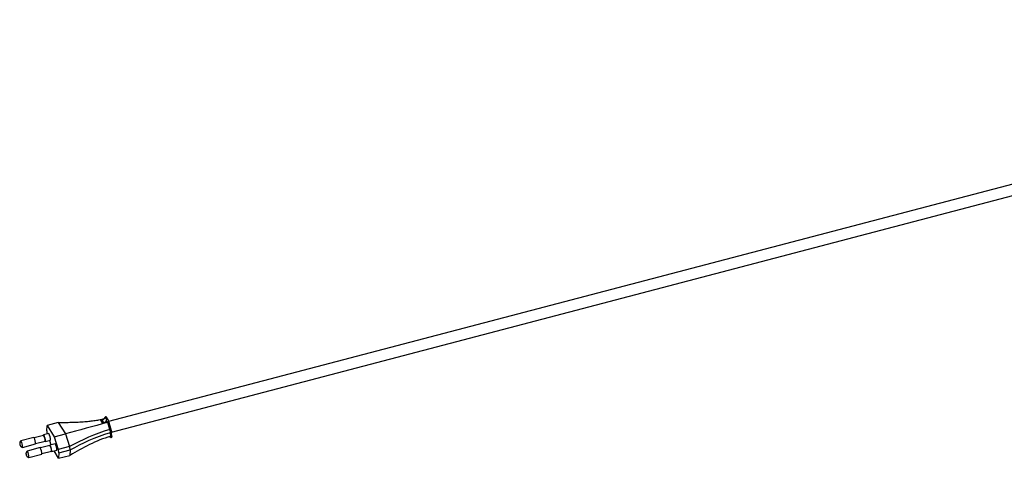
# Model space of a CAD drawing. Header units: millimetres. Extents: x -829 to 344, y -1416 to 271.
# Tile 1 of 5: x -829 to -242, y -1416 to -1155. Entities that reach past the tile are written whole.
import ezdxf

# ---------------------------------------------------------------- set-up
doc = ezdxf.new("R2010")
doc.units = ezdxf.units.MM

msp = doc.modelspace()

# ---------------------------------------------------------------- linework, layer by layer
at = {"color": 7, "linetype": 'Continuous', "lineweight": 25}
for p, q in [((135.43, -1154.98), (-775.63, -1394.16)), ((-773.92, -1400.43), (137.08, -1161.27)), ((-805.62, -1394.7), (-812.34, -1396.46)), ((-805.62, -1394.7), (-801.4, -1401.5)), ((-779.5, -1393.21), (-780.24, -1393.4)), ((-779.24, -1395.02), (-780.24, -1393.4)), ((-778.5, -1394.83), (-779.5, -1393.21)), ((-779.24, -1395.02), (-778.5, -1394.83)), ((-777.78, -1391.8), (-777.67, -1391.56)), ((-777.78, -1391.8), (-776.78, -1393.42)), ((-777.67, -1391.56), (-776.66, -1393.18)), ((-775.88, -1393.1), (-776.89, -1391.48)), ((-776.78, -1393.42), (-776.66, -1393.18)), ((-776.15, -1394.74), (-776.4, -1394.33)), ((-774.87, -1398.91), (-776.14, -1394.73)), ((-775.83, -1393.22), (-775.51, -1394.74)), ((-775.38, -1394.95), (-775.58, -1394.62)), ((-774.15, -1398.94), (-775.35, -1395)), ((-811.25, -1401.3), (-814.42, -1402.13)), ((-812.51, -1399.73), (-812.34, -1396.46)), ((-812.34, -1396.46), (-808.12, -1403.27)), ((-774.39, -1402.95), (-774.5, -1400.63)), ((-773.84, -1402.15), (-773.94, -1399.96)), ((-820.18, -1403.65), (-827.86, -1405.66)), ((-814.36, -1402.38), (-820.01, -1403.86)), ((-819.12, -1407.24), (-813.47, -1405.76)), ((-813.41, -1406), (-810.24, -1405.17)), ((-810.9, -1405.35), (-810.04, -1407.99)), ((-808.12, -1403.27), (-801.4, -1401.5)), ((-808.12, -1403.27), (-805.67, -1410.74)), ((-801.4, -1401.5), (-798.95, -1408.98)), ((-774.42, -1403.7), (-774.63, -1403.54)), ((-773.88, -1402.38), (-773.7, -1403.25)), ((-826.85, -1409.53), (-819.17, -1407.52)), ((-816.44, -1409.67), (-824.12, -1411.69)), ((-810.62, -1408.4), (-816.27, -1409.88)), ((-815.38, -1413.27), (-809.73, -1411.79)), ((-807.51, -1407.33), (-810.68, -1408.16)), ((-809.66, -1412.03), (-806.5, -1411.2)), ((-805.4, -1416.03), (-808.14, -1411.63)), ((-798.95, -1408.98), (-805.67, -1410.74)), ((-805.24, -1412.77), (-805.4, -1416.03)), ((-805.24, -1412.77), (-798.52, -1411.01)), ((-798.52, -1411.01), (-798.68, -1414.27)), ((-823.11, -1415.56), (-815.43, -1413.54)), ((-805.4, -1416.03), (-798.68, -1414.27))]:
    msp.add_line(p, q, dxfattribs=at)
at = {"color": 7, "linetype": 'Continuous', "lineweight": 25, "flags": 128}
for points in [[(-820.06, -1403.76), (-820.14, -1403.66), (-820.18, -1403.65)], [(-814.47, -1402.41), (-814.47, -1402.24), (-814.44, -1402.14), (-814.38, -1402.15), (-814.3, -1402.24), (-814.2, -1402.43), (-814.09, -1402.71), (-813.97, -1403.05), (-813.84, -1403.44), (-813.72, -1403.86), (-813.61, -1404.29), (-813.51, -1404.72), (-813.43, -1405.11), (-813.38, -1405.44), (-813.36, -1405.71), (-813.36, -1405.9), (-813.39, -1405.99), (-813.45, -1405.99), (-813.53, -1405.89), (-813.58, -1405.79)], [(-816.32, -1409.78), (-816.4, -1409.68), (-816.44, -1409.67)], [(-810.73, -1408.43), (-810.73, -1408.26), (-810.7, -1408.17), (-810.64, -1408.17), (-810.56, -1408.27), (-810.46, -1408.46), (-810.35, -1408.73), (-810.23, -1409.07), (-810.1, -1409.46), (-809.98, -1409.89), (-809.87, -1410.32), (-809.77, -1410.74), (-809.69, -1411.13), (-809.64, -1411.47), (-809.62, -1411.74), (-809.62, -1411.92), (-809.65, -1412.02), (-809.7, -1412.02), (-809.78, -1411.92), (-809.84, -1411.82)]]:
    msp.add_lwpolyline(points, dxfattribs=at)
at = {"color": 7, "linetype": 'Continuous', "lineweight": 25}
for centre, radius, start, end in [((-780.18, -1390.62), 2.67, 284.6426, 333.75065), ((-779.17, -1392.24), 2.67, 284.6426, 333.75065), ((-777.25, -1391.74), 0.448, 35.18418, 156.46488), ((-776.25, -1393.35), 0.44, 16.61035, 157.24782), ((-804.82, -1399.13), 7.72, 184.46152, 198.20888), ((-816.65, -1404.79), 6.42, 356.56831, 32.85134), ((-832.7, -1409), 5.86, 354.80273, 34.62996), ((-826.89, -1407.37), 7.72, 358.92034, 27.89313), ((-818.97, -1405.4), 5.51, 356.2072, 33.21245), ((-776.01, -1405.33), 2.26, 52.14411, 70.82714), ((-774.15, -1403.33), 0.46, 234.31131, 9.68856), ((-828.96, -1415.03), 5.86, 354.80273, 34.62996), ((-823.15, -1413.39), 7.72, 358.92034, 27.89313), ((-815.23, -1411.42), 5.51, 356.2072, 33.21245), ((-812.91, -1410.81), 6.42, 356.56831, 32.85134), ((-813.19, -1413.4), 7.97, 4.53574, 19.48225), ((-806.46, -1411.64), 7.97, 4.53574, 19.48225)]:
    msp.add_arc(centre, radius, start, end, dxfattribs=at)
for points, knots in [([(-805.62, -1394.7), (-804.3, -1394.69), (-801.65, -1394.67), (-797.69, -1394.6), (-793.74, -1394.46), (-790.08, -1394.23), (-786.73, -1393.91), (-783.68, -1393.51), (-780.85, -1393.04), (-779.07, -1392.63), (-778.29, -1392.44)], [0, 0, 0, 0, 0.145614, 0.290758, 0.435037, 0.578218, 0.689948, 0.80115, 0.912124, 1, 1, 1, 1]), ([(-779.24, -1395.02), (-779.11, -1394.99), (-778.87, -1394.93), (-778.62, -1394.87), (-778.5, -1394.85)], [0, 0, 0, 0, 0.501009, 1, 1, 1, 1]), ([(-775.58, -1394.62), (-775.63, -1394.56), (-775.74, -1394.43), (-775.97, -1394.32), (-776.2, -1394.29), (-776.34, -1394.32), (-776.4, -1394.33), (-776.4, -1394.33)], [0, 0, 0, 0, 0.268633, 0.545848, 0.822835, 0.990112, 1, 1, 1, 1]), ([(-776.14, -1394.73), (-776.09, -1394.72), (-775.98, -1394.7), (-775.83, -1394.7), (-775.69, -1394.73), (-775.53, -1394.79), (-775.38, -1394.91), (-775.34, -1395.04), (-775.33, -1395.1)], [0, 0, 0, 0, 0.130938, 0.265195, 0.393286, 0.530255, 0.794325, 1, 1, 1, 1]), ([(-774.5, -1400.63), (-774.5, -1400.61), (-774.51, -1400.57), (-774.52, -1400.46), (-774.54, -1400.3), (-774.57, -1400.1), (-774.62, -1399.88), (-774.67, -1399.65), (-774.73, -1399.41), (-774.79, -1399.19), (-774.84, -1399.02), (-774.86, -1398.94), (-774.87, -1398.91)], [0, 0, 0, 0, 0.049689, 0.132225, 0.250104, 0.384344, 0.500087, 0.615805, 0.750053, 0.867803, 0.950289, 1, 1, 1, 1]), ([(-773.94, -1399.98), (-773.95, -1399.92), (-773.96, -1399.79), (-774.01, -1399.51), (-774.08, -1399.2), (-774.14, -1399), (-774.16, -1398.91)], [0, 0, 0, 0, 0.2536811, 0.5057428, 0.7547694, 1, 1, 1, 1]), ([(-827.88, -1405.68), (-827.91, -1405.71), (-828.06, -1405.83), (-828.26, -1406.11), (-828.46, -1406.51), (-828.58, -1406.94), (-828.61, -1407.31), (-828.59, -1407.56), (-828.57, -1407.68), (-828.56, -1407.75), (-828.55, -1407.8), (-828.54, -1407.83), (-828.54, -1407.85), (-828.53, -1407.87), (-828.53, -1407.88), (-828.53, -1407.89), (-828.53, -1407.9), (-828.52, -1407.9)], [0, 0, 0, 0, 0.05398, 0.235326, 0.417152, 0.600291, 0.789105, 0.864872, 0.909808, 0.938207, 0.957023, 0.969868, 0.978785, 0.985031, 0.989427, 0.992528, 1, 1, 1, 1]), ([(-773.85, -1402.15), (-773.84, -1402.17), (-773.83, -1402.3), (-773.89, -1402.49), (-774, -1402.68), (-774.11, -1402.8), (-774.24, -1402.89), (-774.34, -1402.93), (-774.39, -1402.95)], [0, 0, 0, 0, 0.062549, 0.374201, 0.535803, 0.687021, 0.845447, 1, 1, 1, 1]), ([(-828.52, -1407.9), (-828.52, -1407.91), (-828.52, -1407.94), (-828.49, -1408.01), (-828.44, -1408.17), (-828.33, -1408.42), (-828.14, -1408.72), (-827.86, -1409.02), (-827.51, -1409.28), (-827.17, -1409.45), (-826.95, -1409.5), (-826.86, -1409.52)], [0, 0, 0, 0, 0.006286, 0.034614, 0.098718, 0.211346, 0.365973, 0.538332, 0.715825, 0.894866, 1, 1, 1, 1]), ([(-824.14, -1411.71), (-824.17, -1411.74), (-824.32, -1411.86), (-824.52, -1412.14), (-824.72, -1412.53), (-824.84, -1412.97), (-824.87, -1413.33), (-824.85, -1413.58), (-824.83, -1413.7), (-824.82, -1413.77), (-824.81, -1413.82), (-824.8, -1413.85), (-824.8, -1413.88), (-824.79, -1413.89), (-824.79, -1413.9), (-824.79, -1413.91), (-824.78, -1413.92), (-824.78, -1413.93)], [0, 0, 0, 0, 0.0539805, 0.2353255, 0.4171516, 0.600291, 0.789105, 0.8648724, 0.9098083, 0.9382065, 0.9570232, 0.9698678, 0.9787848, 0.985031, 0.9894268, 0.9925277, 1, 1, 1, 1]), ([(-824.78, -1413.93), (-824.78, -1413.93), (-824.77, -1413.96), (-824.75, -1414.04), (-824.7, -1414.2), (-824.59, -1414.44), (-824.39, -1414.74), (-824.12, -1415.05), (-823.77, -1415.3), (-823.43, -1415.48), (-823.2, -1415.53), (-823.12, -1415.55)], [0, 0, 0, 0, 0.006286, 0.034614, 0.098718, 0.211346, 0.365973, 0.538332, 0.715825, 0.894866, 1, 1, 1, 1])]:
    msp.add_open_spline(points, degree=3, knots=knots, dxfattribs=at)
for points in [[(-776.15, -1394.74), (-785.1, -1397.09), (-793.25, -1399.3), (-801.4, -1401.5)], [(-776.4, -1394.33), (-777.1, -1394.51), (-777.8, -1394.68), (-778.5, -1394.85)], [(-776.14, -1394.73), (-776.14, -1394.73), (-776.15, -1394.73), (-776.15, -1394.74)], [(-774.87, -1398.91), (-784.08, -1401.42), (-791.51, -1405.2), (-798.95, -1408.98)], [(-798.52, -1411.01), (-791.11, -1407.08), (-783.71, -1403.15), (-774.5, -1400.63)], [(-774.4, -1402.95), (-783.33, -1405.42), (-791.01, -1409.85), (-798.68, -1414.27)], [(-774.4, -1402.95), (-774.4, -1402.95), (-774.4, -1402.95), (-774.39, -1402.95)]]:
    msp.add_open_spline(points, degree=3, dxfattribs=at)
at = {"color": 8, "linetype": 'Continuous', "lineweight": 25}
for points, knots in [([(-774.17, -1398.92), (-774.17, -1398.91), (-774.18, -1398.88), (-774.26, -1398.86), (-774.39, -1398.84), (-774.53, -1398.85), (-774.69, -1398.87), (-774.81, -1398.9), (-774.87, -1398.91)], [0, 0, 0, 0, 0.048452, 0.322668, 0.476174, 0.640242, 0.814849, 1, 1, 1, 1]), ([(-773.95, -1399.98), (-773.95, -1400), (-773.94, -1400.1), (-774.02, -1400.29), (-774.18, -1400.47), (-774.35, -1400.58), (-774.45, -1400.61), (-774.5, -1400.63)], [0, 0, 0, 0, 0.059301, 0.36533, 0.678364, 0.838294, 1, 1, 1, 1])]:
    msp.add_open_spline(points, degree=3, knots=knots, dxfattribs=at)

doc.saveas('drawing.dxf')
